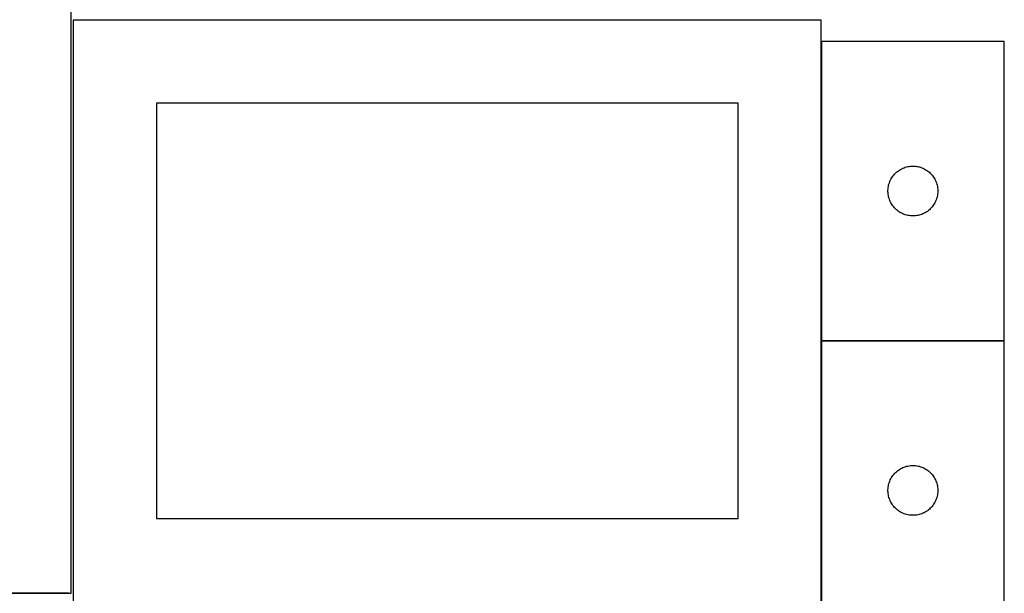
# Model space of a CAD drawing. Header units: millimetres. Extents: x 7 to 1493, y 7 to 2993.
# Tile 9 of 13: x 877 to 1470, y 1763 to 2108. Entities that reach past the tile are written whole.
import ezdxf

# ---------------------------------------------------------------- set-up
doc = ezdxf.new("R2010")
doc.units = ezdxf.units.MM
doc.layers.add('COMMON', color=5, linetype='CONTINUOUS', true_color=0x0000ff)
doc.layers.add('CUT', color=7, linetype='CONTINUOUS', true_color=0x000000)

msp = doc.modelspace()

# ---------------------------------------------------------------- linework, layer by layer
at = {"layer": 'COMMON'}
for p, q in [((1359.497873, 2094.816342), (1359.497873, 1914.816342)), ((1359.497873, 1914.616341), (1359.497873, 1757.731662)), ((1359.597874, 1914.716341), (1469.597874, 1914.716341)), ((906.724736, 1762.723825), (458.049576, 1762.723825))]:
    msp.add_line(p, q, dxfattribs=at)
at = {"layer": 'CUT'}
for p, q in [((908.049576, 1762.823825), (908.049576, 2112.823825)), ((1359.397873, 2107.731662), (909.397873, 2107.731662)), ((909.397873, 2107.731662), (909.397873, 1757.731662)), ((1359.397873, 1757.731662), (1359.397873, 2107.731662)), ((1359.597874, 2094.816342), (1359.597874, 1914.816342)), ((1469.597874, 2094.816342), (1359.597874, 2094.816342)), ((1469.597874, 1914.816342), (1469.597874, 2094.816342)), ((1309.397873, 2057.731662), (959.397873, 2057.731662)), ((959.397873, 2057.731662), (959.397873, 1807.731662)), ((1309.397873, 1807.731662), (1309.397873, 2057.731662)), ((1402.600285, 2013.819557), (1403.079667, 2014.42524)), ((1403.079667, 2014.42524), (1403.589594, 2015.005442)), ((1403.589594, 2015.005442), (1404.128712, 2015.558625)), ((1404.128712, 2015.558625), (1404.695592, 2016.083321)), ((1404.695592, 2016.083321), (1405.288732, 2016.578139)), ((1405.288732, 2016.578139), (1405.906558, 2017.041767)), ((1405.906558, 2017.041767), (1406.547431, 2017.472976)), ((1406.547431, 2017.472976), (1407.209653, 2017.870621)), ((1407.209653, 2017.870621), (1407.891467, 2018.233649)), ((1407.891467, 2018.233649), (1408.591065, 2018.561096)), ((1408.591065, 2018.561096), (1409.306593, 2018.852095)), ((1409.306593, 2018.852095), (1410.036152, 2019.105873)), ((1410.036152, 2019.105873), (1410.777807, 2019.321758)), ((1410.777807, 2019.321758), (1411.529593, 2019.499178)), ((1411.529593, 2019.499178), (1412.289515, 2019.637661)), ((1412.289515, 2019.637661), (1413.055559, 2019.736841)), ((1413.055559, 2019.736841), (1413.825693, 2019.796454)), ((1413.825693, 2019.796454), (1414.597874, 2019.816342)), ((1414.597874, 2019.816342), (1415.370055, 2019.796454)), ((1415.370055, 2019.796454), (1416.140189, 2019.736841)), ((1416.140189, 2019.736841), (1416.906233, 2019.637661)), ((1416.906233, 2019.637661), (1417.666155, 2019.499178)), ((1417.666155, 2019.499178), (1418.417941, 2019.321758)), ((1418.417941, 2019.321758), (1419.159597, 2019.105873)), ((1419.159597, 2019.105873), (1419.889155, 2018.852095)), ((1419.889155, 2018.852095), (1420.604683, 2018.561096)), ((1420.604683, 2018.561096), (1421.304281, 2018.233649)), ((1421.304281, 2018.233649), (1421.986095, 2017.870621)), ((1421.986095, 2017.870621), (1422.648317, 2017.472976)), ((1422.648317, 2017.472976), (1423.28919, 2017.041767)), ((1423.28919, 2017.041767), (1423.907016, 2016.578139)), ((1423.907016, 2016.578139), (1424.500156, 2016.083321)), ((1424.500156, 2016.083321), (1425.067036, 2015.558625)), ((1425.067036, 2015.558625), (1425.606155, 2015.005442)), ((1425.606155, 2015.005442), (1426.116081, 2014.42524)), ((1426.116081, 2014.42524), (1426.595463, 2013.819557)), ((1399.998908, 2008.261659), (1400.195626, 2009.008627)), ((1400.195626, 2009.008627), (1400.430536, 2009.744478)), ((1400.430536, 2009.744478), (1400.703015, 2010.467261)), ((1400.703015, 2010.467261), (1401.01234, 2011.175058)), ((1401.01234, 2011.175058), (1401.357692, 2011.865994)), ((1401.357692, 2011.865994), (1401.738155, 2012.538234)), ((1401.738155, 2012.538234), (1402.152719, 2013.189998)), ((1402.152719, 2013.189998), (1402.600285, 2013.819557)), ((1426.595463, 2013.819557), (1427.043029, 2013.189998)), ((1427.043029, 2013.189998), (1427.457593, 2012.538234)), ((1427.457593, 2012.538234), (1427.838056, 2011.865994)), ((1427.838056, 2011.865994), (1428.183408, 2011.175058)), ((1428.183408, 2011.175058), (1428.492734, 2010.467261)), ((1428.492734, 2010.467261), (1428.765212, 2009.744478)), ((1428.765212, 2009.744478), (1429.000122, 2009.008627)), ((1429.000122, 2009.008627), (1429.19684, 2008.261659)), ((1399.602847, 2005.202561), (1399.642611, 2005.973974)), ((1399.602847, 2004.430124), (1399.602847, 2005.202561)), ((1399.642611, 2003.65871), (1399.602847, 2004.430124)), ((1399.642611, 2005.973974), (1399.722034, 2006.742318)), ((1399.722034, 2002.890367), (1399.642611, 2003.65871)), ((1399.722034, 2006.742318), (1399.840905, 2007.505554)), ((1399.840905, 2002.127131), (1399.722034, 2002.890367)), ((1399.840905, 2007.505554), (1399.998908, 2008.261659)), ((1429.19684, 2008.261659), (1429.354843, 2007.505554)), ((1429.354843, 2007.505554), (1429.473714, 2006.742318)), ((1429.473714, 2002.890367), (1429.354843, 2002.127131)), ((1429.473714, 2006.742318), (1429.553137, 2005.973974)), ((1429.553137, 2003.65871), (1429.473714, 2002.890367)), ((1429.553137, 2005.973974), (1429.592901, 2005.202561)), ((1429.592901, 2004.430124), (1429.553137, 2003.65871)), ((1429.592901, 2005.202561), (1429.592901, 2004.430124)), ((1399.998908, 2001.371026), (1399.840905, 2002.127131)), ((1400.195626, 2000.624058), (1399.998908, 2001.371026)), ((1400.430536, 1999.888207), (1400.195626, 2000.624058)), ((1400.703015, 1999.165424), (1400.430536, 1999.888207)), ((1401.01234, 1998.457627), (1400.703015, 1999.165424)), ((1401.357692, 1997.766691), (1401.01234, 1998.457627)), ((1401.738155, 1997.09445), (1401.357692, 1997.766691)), ((1402.152719, 1996.442687), (1401.738155, 1997.09445)), ((1427.457593, 1997.09445), (1427.043029, 1996.442687)), ((1427.838056, 1997.766691), (1427.457593, 1997.09445)), ((1428.183408, 1998.457627), (1427.838056, 1997.766691)), ((1428.492734, 1999.165424), (1428.183408, 1998.457627)), ((1428.765212, 1999.888207), (1428.492734, 1999.165424)), ((1429.000122, 2000.624058), (1428.765212, 1999.888207)), ((1429.19684, 2001.371026), (1429.000122, 2000.624058)), ((1429.354843, 2002.127131), (1429.19684, 2001.371026)), ((1402.600285, 1995.813128), (1402.152719, 1996.442687)), ((1403.079667, 1995.207445), (1402.600285, 1995.813128)), ((1403.589594, 1994.627242), (1403.079667, 1995.207445)), ((1404.128712, 1994.07406), (1403.589594, 1994.627242)), ((1404.695592, 1993.549363), (1404.128712, 1994.07406)), ((1405.288732, 1993.054545), (1404.695592, 1993.549363)), ((1405.906558, 1992.590917), (1405.288732, 1993.054545)), ((1406.547431, 1992.159709), (1405.906558, 1992.590917)), ((1407.209653, 1991.762064), (1406.547431, 1992.159709)), ((1407.891467, 1991.399036), (1407.209653, 1991.762064)), ((1408.591065, 1991.071589), (1407.891467, 1991.399036)), ((1409.306593, 1990.78059), (1408.591065, 1991.071589)), ((1410.036152, 1990.526812), (1409.306593, 1990.78059)), ((1419.889155, 1990.78059), (1419.159597, 1990.526812)), ((1420.604683, 1991.071589), (1419.889155, 1990.78059)), ((1421.304281, 1991.399036), (1420.604683, 1991.071589)), ((1421.986095, 1991.762064), (1421.304281, 1991.399036)), ((1422.648317, 1992.159709), (1421.986095, 1991.762064)), ((1423.28919, 1992.590917), (1422.648317, 1992.159709)), ((1423.907016, 1993.054545), (1423.28919, 1992.590917)), ((1424.500156, 1993.549363), (1423.907016, 1993.054545)), ((1425.067036, 1994.07406), (1424.500156, 1993.549363)), ((1425.606155, 1994.627242), (1425.067036, 1994.07406)), ((1426.116081, 1995.207445), (1425.606155, 1994.627242)), ((1426.595463, 1995.813128), (1426.116081, 1995.207445)), ((1427.043029, 1996.442687), (1426.595463, 1995.813128)), ((1410.777807, 1990.310927), (1410.036152, 1990.526812)), ((1411.529593, 1990.133507), (1410.777807, 1990.310927)), ((1412.289515, 1989.995024), (1411.529593, 1990.133507)), ((1413.055559, 1989.895844), (1412.289515, 1989.995024)), ((1413.825693, 1989.836231), (1413.055559, 1989.895844)), ((1414.597874, 1989.816342), (1413.825693, 1989.836231)), ((1415.370055, 1989.836231), (1414.597874, 1989.816342)), ((1416.140189, 1989.895844), (1415.370055, 1989.836231)), ((1416.906233, 1989.995024), (1416.140189, 1989.895844)), ((1417.666155, 1990.133507), (1416.906233, 1989.995024)), ((1418.417941, 1990.310927), (1417.666155, 1990.133507)), ((1419.159597, 1990.526812), (1418.417941, 1990.310927)), ((1359.597874, 1914.816342), (1469.597874, 1914.816342)), ((1359.597874, 1914.616341), (1359.597874, 1734.616341)), ((1469.597874, 1914.616341), (1359.597874, 1914.616341)), ((1469.597874, 1734.616341), (1469.597874, 1914.616341)), ((1405.288732, 1836.378138), (1405.906558, 1836.841766)), ((1405.906558, 1836.841766), (1406.547431, 1837.272975)), ((1406.547431, 1837.272975), (1407.209653, 1837.67062)), ((1407.209653, 1837.67062), (1407.891467, 1838.033648)), ((1407.891467, 1838.033648), (1408.591065, 1838.361095)), ((1408.591065, 1838.361095), (1409.306593, 1838.652094)), ((1409.306593, 1838.652094), (1410.036152, 1838.905872)), ((1410.036152, 1838.905872), (1410.777807, 1839.121757)), ((1410.777807, 1839.121757), (1411.529593, 1839.299177)), ((1411.529593, 1839.299177), (1412.289515, 1839.43766)), ((1412.289515, 1839.43766), (1413.055559, 1839.53684)), ((1413.055559, 1839.53684), (1413.825693, 1839.596453)), ((1413.825693, 1839.596453), (1414.597874, 1839.616341)), ((1414.597874, 1839.616341), (1415.370055, 1839.596453)), ((1415.370055, 1839.596453), (1416.140189, 1839.53684)), ((1416.140189, 1839.53684), (1416.906233, 1839.43766)), ((1416.906233, 1839.43766), (1417.666155, 1839.299177)), ((1417.666155, 1839.299177), (1418.417941, 1839.121757)), ((1418.417941, 1839.121757), (1419.159597, 1838.905872)), ((1419.159597, 1838.905872), (1419.889155, 1838.652094)), ((1419.889155, 1838.652094), (1420.604683, 1838.361095)), ((1420.604683, 1838.361095), (1421.304281, 1838.033648)), ((1421.304281, 1838.033648), (1421.986095, 1837.67062)), ((1421.986095, 1837.67062), (1422.648317, 1837.272975)), ((1422.648317, 1837.272975), (1423.28919, 1836.841766)), ((1423.28919, 1836.841766), (1423.907016, 1836.378138)), ((1400.703015, 1830.26726), (1401.01234, 1830.975057)), ((1401.01234, 1830.975057), (1401.357692, 1831.665993)), ((1401.357692, 1831.665993), (1401.738155, 1832.338233)), ((1401.738155, 1832.338233), (1402.152719, 1832.989997)), ((1402.152719, 1832.989997), (1402.600285, 1833.619556)), ((1402.600285, 1833.619556), (1403.079667, 1834.225239)), ((1403.079667, 1834.225239), (1403.589594, 1834.805441)), ((1403.589594, 1834.805441), (1404.128712, 1835.358624)), ((1404.128712, 1835.358624), (1404.695592, 1835.88332)), ((1404.695592, 1835.88332), (1405.288732, 1836.378138)), ((1423.907016, 1836.378138), (1424.500156, 1835.88332)), ((1424.500156, 1835.88332), (1425.067036, 1835.358624)), ((1425.067036, 1835.358624), (1425.606155, 1834.805441)), ((1425.606155, 1834.805441), (1426.116081, 1834.225239)), ((1426.116081, 1834.225239), (1426.595463, 1833.619556)), ((1426.595463, 1833.619556), (1427.043029, 1832.989997)), ((1427.043029, 1832.989997), (1427.457593, 1832.338233)), ((1427.457593, 1832.338233), (1427.838056, 1831.665993)), ((1427.838056, 1831.665993), (1428.183408, 1830.975057)), ((1428.183408, 1830.975057), (1428.492734, 1830.26726)), ((1399.602847, 1825.00256), (1399.642611, 1825.773973)), ((1399.602847, 1824.230123), (1399.602847, 1825.00256)), ((1399.642611, 1825.773973), (1399.722034, 1826.542317)), ((1399.722034, 1826.542317), (1399.840905, 1827.305553)), ((1399.840905, 1827.305553), (1399.998908, 1828.061658)), ((1399.998908, 1828.061658), (1400.195626, 1828.808626)), ((1400.195626, 1828.808626), (1400.430536, 1829.544477)), ((1400.430536, 1829.544477), (1400.703015, 1830.26726)), ((1428.492734, 1830.26726), (1428.765212, 1829.544477)), ((1428.765212, 1829.544477), (1429.000122, 1828.808626)), ((1429.000122, 1828.808626), (1429.19684, 1828.061658)), ((1429.19684, 1828.061658), (1429.354843, 1827.305553)), ((1429.354843, 1827.305553), (1429.473714, 1826.542317)), ((1429.473714, 1826.542317), (1429.553137, 1825.773973)), ((1429.553137, 1825.773973), (1429.592901, 1825.00256)), ((1429.592901, 1825.00256), (1429.592901, 1824.230123)), ((1399.642611, 1823.458709), (1399.602847, 1824.230123)), ((1399.722034, 1822.690366), (1399.642611, 1823.458709)), ((1399.840905, 1821.92713), (1399.722034, 1822.690366)), ((1399.998908, 1821.171025), (1399.840905, 1821.92713)), ((1400.195626, 1820.424057), (1399.998908, 1821.171025)), ((1400.430536, 1819.688206), (1400.195626, 1820.424057)), ((1400.703015, 1818.965423), (1400.430536, 1819.688206)), ((1401.01234, 1818.257626), (1400.703015, 1818.965423)), ((1428.492734, 1818.965423), (1428.183408, 1818.257626)), ((1428.765212, 1819.688206), (1428.492734, 1818.965423)), ((1429.000122, 1820.424057), (1428.765212, 1819.688206)), ((1429.19684, 1821.171025), (1429.000122, 1820.424057)), ((1429.354843, 1821.92713), (1429.19684, 1821.171025)), ((1429.473714, 1822.690366), (1429.354843, 1821.92713)), ((1429.553137, 1823.458709), (1429.473714, 1822.690366)), ((1429.592901, 1824.230123), (1429.553137, 1823.458709)), ((1401.357692, 1817.56669), (1401.01234, 1818.257626)), ((1401.738155, 1816.894449), (1401.357692, 1817.56669)), ((1402.152719, 1816.242686), (1401.738155, 1816.894449)), ((1402.600285, 1815.613127), (1402.152719, 1816.242686)), ((1403.079667, 1815.007444), (1402.600285, 1815.613127)), ((1403.589594, 1814.427241), (1403.079667, 1815.007444)), ((1404.128712, 1813.874059), (1403.589594, 1814.427241)), ((1404.695592, 1813.349362), (1404.128712, 1813.874059)), ((1405.288732, 1812.854544), (1404.695592, 1813.349362)), ((1424.500156, 1813.349362), (1423.907016, 1812.854544)), ((1425.067036, 1813.874059), (1424.500156, 1813.349362)), ((1425.606155, 1814.427241), (1425.067036, 1813.874059)), ((1426.116081, 1815.007444), (1425.606155, 1814.427241)), ((1426.595463, 1815.613127), (1426.116081, 1815.007444)), ((1427.043029, 1816.242686), (1426.595463, 1815.613127)), ((1427.457593, 1816.894449), (1427.043029, 1816.242686)), ((1427.838056, 1817.56669), (1427.457593, 1816.894449)), ((1428.183408, 1818.257626), (1427.838056, 1817.56669)), ((959.397873, 1807.731662), (1309.397873, 1807.731662)), ((1405.906558, 1812.390916), (1405.288732, 1812.854544)), ((1406.547431, 1811.959708), (1405.906558, 1812.390916)), ((1407.209653, 1811.562063), (1406.547431, 1811.959708)), ((1407.891467, 1811.199035), (1407.209653, 1811.562063)), ((1408.591065, 1810.871588), (1407.891467, 1811.199035)), ((1409.306593, 1810.580589), (1408.591065, 1810.871588)), ((1410.036152, 1810.326811), (1409.306593, 1810.580589)), ((1410.777807, 1810.110926), (1410.036152, 1810.326811)), ((1411.529593, 1809.933506), (1410.777807, 1810.110926)), ((1412.289515, 1809.795023), (1411.529593, 1809.933506)), ((1413.055559, 1809.695843), (1412.289515, 1809.795023)), ((1413.825693, 1809.63623), (1413.055559, 1809.695843)), ((1414.597874, 1809.616341), (1413.825693, 1809.63623)), ((1415.370055, 1809.63623), (1414.597874, 1809.616341)), ((1416.140189, 1809.695843), (1415.370055, 1809.63623)), ((1416.906233, 1809.795023), (1416.140189, 1809.695843)), ((1417.666155, 1809.933506), (1416.906233, 1809.795023)), ((1418.417941, 1810.110926), (1417.666155, 1809.933506)), ((1419.159597, 1810.326811), (1418.417941, 1810.110926)), ((1419.889155, 1810.580589), (1419.159597, 1810.326811)), ((1420.604683, 1810.871588), (1419.889155, 1810.580589)), ((1421.304281, 1811.199035), (1420.604683, 1810.871588)), ((1421.986095, 1811.562063), (1421.304281, 1811.199035)), ((1422.648317, 1811.959708), (1421.986095, 1811.562063)), ((1423.28919, 1812.390916), (1422.648317, 1811.959708)), ((1423.907016, 1812.854544), (1423.28919, 1812.390916)), ((458.049576, 1762.823825), (908.049576, 1762.823825))]:
    msp.add_line(p, q, dxfattribs=at)

doc.saveas('drawing.dxf')
